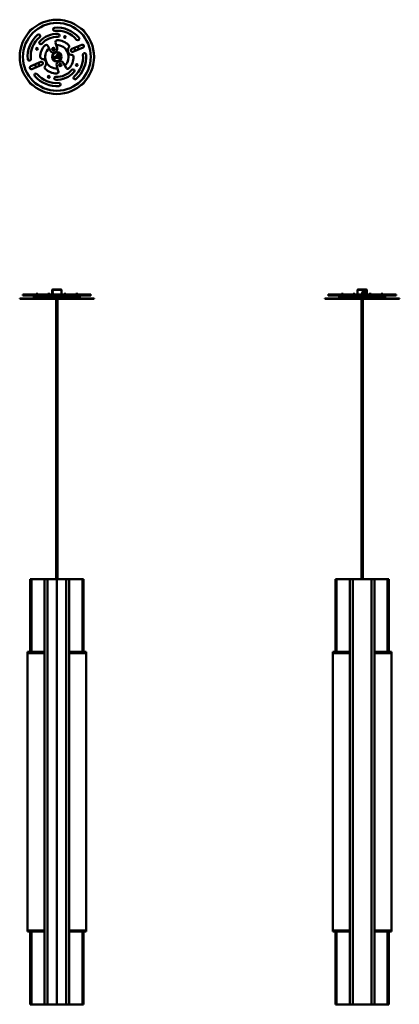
# Model space of a CAD drawing. Header units: millimetres. Extents: x 177 to 793, y 288 to 1886.
import ezdxf

# ---------------------------------------------------------------- set-up
doc = ezdxf.new("R2010")
doc.units = ezdxf.units.MM
doc.layers.add('Visible (ISO)', color=7, linetype='Continuous', lineweight=50)

msp = doc.modelspace()

# ---------------------------------------------------------------- linework, layer by layer
at = {"layer": 'Visible (ISO)'}
for p, q in [((222.3, 1843.2), (226.4, 1835.5)), ((237.4, 1840.1), (234.7, 1848.4)), ((261.2, 1838.2), (277.6, 1845.1)), ((279.6, 1840.5), (263.2, 1833.6)), ((234.1, 1824.7), (232.9, 1825.2)), ((234, 1822.5), (232.9, 1825.1)), ((234.5, 1823.7), (234, 1822.5)), ((234.1, 1824.7), (234.5, 1823.7)), ((237.1, 1826.6), (237.1, 1827.8)), ((237.1, 1826.6), (237.1, 1827.8)), ((238.7, 1827.9), (238.8, 1828.6)), ((240.1, 1824.7), (238.7, 1827.9)), ((238.9, 1828.6), (240.7, 1824.4)), ((240.1, 1824.7), (240.7, 1824.3)), ((243.2, 1830.1), (242.9, 1830.2)), ((243.2, 1830.1), (243.8, 1828.7)), ((244.2, 1827.8), (244.3, 1827.7)), ((244.3, 1827.7), (244.5, 1827.1)), ((244.5, 1827.1), (244.8, 1826.4)), ((244.8, 1826.4), (244.6, 1826.1)), ((194.7, 1810.2), (211.1, 1817.1)), ((213, 1812.5), (196.6, 1805.6)), ((236.9, 1810.6), (239.5, 1802.3)), ((252, 1807.5), (247.9, 1815.3)), ((292.1, 1439.7), (182.1, 1439.7)), ((182.1, 1438.2), (182.1, 1439.7)), ((182.1, 1438.2), (292.1, 1438.2)), ((200.4, 1437.4), (200.4, 1438.2)), ((203.4, 1440.9), (206.4, 1440.9)), ((203.4, 1440.9), (203.4, 1439.7)), ((206.4, 1440.9), (206.4, 1439.7)), ((209.4, 1437.4), (209.4, 1438.2)), ((218.1, 1435.7), (218.1, 1438.2)), ((219.5, 1437.4), (219.5, 1438.2)), ((222.5, 1440.9), (225.5, 1440.9)), ((222.5, 1440.9), (222.5, 1439.7)), ((225.5, 1440.9), (225.5, 1439.7)), ((228.5, 1437.4), (228.5, 1438.2)), ((230.1, 1447.7), (229.6, 1447.2)), ((244.6, 1447.2), (229.6, 1447.2)), ((229.6, 1439.7), (229.6, 1447.2)), ((230.1, 1447.7), (244.1, 1447.7)), ((230.3, 1445.3), (230.5, 1446)), ((230.4, 1444.5), (230.3, 1445.3)), ((230.9, 1445.3), (230.3, 1445.3)), ((230.3, 1441), (230.4, 1441.9)), ((230.5, 1440.4), (230.3, 1441)), ((230.9, 1441), (230.3, 1441)), ((230.4, 1446.3), (230.6, 1446.5)), ((230.8, 1444.5), (230.4, 1444.5)), ((230.4, 1444.5), (230.8, 1444.5)), ((230.4, 1444.2), (230.6, 1444)), ((230.4, 1442.3), (230.6, 1442.5)), ((230.4, 1441.9), (230.7, 1442.1)), ((230.8, 1441.9), (230.4, 1441.9)), ((230.4, 1440.2), (230.6, 1440)), ((230.5, 1446), (230.8, 1446)), ((230.8, 1440.6), (230.5, 1440.4)), ((230.7, 1442.1), (230.9, 1441.5)), ((230.8, 1446), (230.9, 1445.3)), ((230.9, 1445.2), (230.8, 1444.5)), ((230.9, 1441.5), (230.8, 1440.6)), ((244.1, 1447.7), (244.6, 1447.2)), ((244.6, 1439.7), (244.6, 1447.2)), ((248.8, 1440.9), (251.8, 1440.9)), ((248.8, 1440.9), (248.8, 1439.7)), ((251.8, 1440.9), (251.8, 1439.7)), ((256.1, 1435.7), (256.1, 1438.2)), ((264.9, 1437.4), (264.9, 1438.2)), ((267.9, 1440.9), (270.9, 1440.9)), ((267.9, 1440.9), (267.9, 1439.7)), ((270.9, 1440.9), (270.9, 1439.7)), ((273.9, 1437.4), (273.9, 1438.2)), ((292.1, 1438.2), (292.1, 1439.7)), ((787.4, 1439.7), (677.4, 1439.7)), ((677.4, 1438.2), (677.4, 1439.7)), ((677.4, 1438.2), (787.4, 1438.2)), ((695.7, 1437.4), (695.7, 1438.2)), ((698.7, 1440.9), (701.7, 1440.9)), ((698.7, 1440.9), (698.7, 1439.7)), ((701.7, 1440.9), (701.7, 1439.7)), ((704.7, 1437.4), (704.7, 1438.2)), ((713.4, 1435.7), (713.4, 1438.2)), ((714.8, 1437.4), (714.8, 1438.2)), ((717.8, 1440.9), (720.8, 1440.9)), ((717.8, 1440.9), (717.8, 1439.7)), ((720.8, 1440.9), (720.8, 1439.7)), ((723.8, 1437.4), (723.8, 1438.2)), ((725.4, 1447.7), (724.9, 1447.2)), ((739.9, 1447.2), (724.9, 1447.2)), ((724.9, 1439.7), (724.9, 1447.2)), ((725.4, 1447.7), (739.4, 1447.7)), ((733.6, 1444.7), (733.5, 1444.7)), ((734.1, 1445.1), (734.3, 1445.1)), ((734.1, 1445.1), (736.2, 1440.8)), ((735.9, 1440.8), (734.1, 1444.3)), ((734.2, 1445.2), (735, 1445.2)), ((734.2, 1440.2), (735, 1440.2)), ((734.8, 1444.7), (736.5, 1441.2)), ((736.4, 1440.8), (736.2, 1440.8)), ((739.4, 1447.7), (739.9, 1447.2)), ((739.9, 1439.7), (739.9, 1447.2)), ((744.1, 1440.9), (747.1, 1440.9)), ((744.1, 1440.9), (744.1, 1439.7)), ((747.1, 1440.9), (747.1, 1439.7)), ((751.4, 1435.7), (751.4, 1438.2)), ((760.2, 1437.4), (760.2, 1438.2)), ((763.2, 1440.9), (766.2, 1440.9)), ((763.2, 1440.9), (763.2, 1439.7)), ((766.2, 1440.9), (766.2, 1439.7)), ((769.2, 1437.4), (769.2, 1438.2)), ((787.4, 1438.2), (787.4, 1439.7)), ((297.5, 1433.6), (176.8, 1433.6)), ((176.8, 1432.7), (176.8, 1433.6)), ((176.8, 1432.7), (297.5, 1432.7)), ((219, 1434.6), (199.6, 1434.6)), ((199.6, 1433.6), (199.6, 1434.6)), ((209.9, 1436.6), (199.9, 1436.6)), ((199.9, 1436.6), (199.9, 1434.6)), ((209.4, 1437.4), (200.4, 1437.4)), ((200.4, 1436.6), (200.4, 1437.4)), ((200.4, 1437.4), (209.4, 1437.4)), ((209.4, 1436.6), (209.4, 1437.4)), ((209.9, 1436.6), (209.9, 1434.6)), ((219, 1435.7), (218.1, 1435.7)), ((229, 1436.6), (219, 1436.6)), ((219, 1436.6), (219, 1434.6)), ((219, 1434.6), (227.1, 1434.6)), ((228.5, 1437.4), (219.5, 1437.4)), ((219.5, 1436.6), (219.5, 1437.4)), ((219.5, 1437.4), (228.5, 1437.4)), ((270, 1434.6), (227.1, 1434.6)), ((228.5, 1436.6), (228.5, 1437.4)), ((229, 1436.6), (229, 1434.6)), ((256.1, 1435.7), (229, 1435.7)), ((242.3, 1434.7), (229, 1434.7)), ((235.7, 1434.7), (235.7, 1434.6)), ((235.9, 1434.6), (235.9, 1434.7)), ((235.9, 978.2), (235.9, 1432.7)), ((238.4, 1434.6), (238.4, 1434.7)), ((238.4, 978.2), (238.4, 1432.7)), ((238.6, 1434.7), (238.6, 1434.6)), ((245, 1435), (243.1, 1435)), ((255, 1434.7), (245.8, 1434.7)), ((246.6, 1434.7), (246.6, 1434.6)), ((255, 1434.7), (255, 1435.7)), ((255.3, 1435.7), (255.3, 1434.6)), ((274.4, 1436.6), (264.4, 1436.6)), ((264.4, 1436.6), (264.4, 1434.6)), ((273.9, 1437.4), (264.9, 1437.4)), ((264.9, 1436.6), (264.9, 1437.4)), ((264.9, 1437.4), (273.9, 1437.4)), ((270, 1434.6), (274.4, 1434.6)), ((273.9, 1436.6), (273.9, 1437.4)), ((274.4, 1436.6), (274.4, 1434.6)), ((274.6, 1434.6), (274.4, 1434.6)), ((274.6, 1433.6), (274.6, 1434.6)), ((297.5, 1432.7), (297.5, 1433.6)), ((792.8, 1433.6), (672.1, 1433.6)), ((672.1, 1432.7), (672.1, 1433.6)), ((672.1, 1432.7), (792.8, 1432.7)), ((714.3, 1434.6), (694.9, 1434.6)), ((694.9, 1433.6), (694.9, 1434.6)), ((705.2, 1436.6), (695.2, 1436.6)), ((695.2, 1436.6), (695.2, 1434.6)), ((704.7, 1437.4), (695.7, 1437.4)), ((695.7, 1436.6), (695.7, 1437.4)), ((695.7, 1437.4), (704.7, 1437.4)), ((704.7, 1436.6), (704.7, 1437.4)), ((705.2, 1436.6), (705.2, 1434.6)), ((714.3, 1435.7), (713.4, 1435.7)), ((724.3, 1436.6), (714.3, 1436.6)), ((714.3, 1436.6), (714.3, 1434.6)), ((714.3, 1434.6), (722.4, 1434.6)), ((723.8, 1437.4), (714.8, 1437.4)), ((714.8, 1436.6), (714.8, 1437.4)), ((714.8, 1437.4), (723.8, 1437.4)), ((765.3, 1434.6), (722.4, 1434.6)), ((723.8, 1436.6), (723.8, 1437.4)), ((724.3, 1436.6), (724.3, 1434.6)), ((751.4, 1435.7), (724.3, 1435.7)), ((750.3, 1434.7), (724.3, 1434.7)), ((731.2, 1434.6), (731.2, 1434.7)), ((731.2, 978.2), (731.2, 1432.7)), ((733.7, 1434.6), (733.7, 1434.7)), ((733.7, 978.2), (733.7, 1432.7)), ((740.6, 1434.7), (740.6, 1434.6)), ((741.3, 1434.7), (741.3, 1434.6)), ((749.3, 1434.7), (749.3, 1434.6)), ((750.3, 1434.7), (750.3, 1435.7)), ((750.6, 1435.7), (750.6, 1434.6)), ((769.7, 1436.6), (759.7, 1436.6)), ((759.7, 1436.6), (759.7, 1434.6)), ((769.2, 1437.4), (760.2, 1437.4)), ((760.2, 1436.6), (760.2, 1437.4)), ((760.2, 1437.4), (769.2, 1437.4)), ((765.3, 1434.6), (769.7, 1434.6)), ((769.2, 1436.6), (769.2, 1437.4)), ((769.7, 1436.6), (769.7, 1434.6)), ((769.9, 1434.6), (769.7, 1434.6)), ((769.9, 1433.6), (769.9, 1434.6)), ((792.8, 1432.7), (792.8, 1433.6)), ((193.7, 978.2), (195.7, 978.2)), ((193.7, 978.2), (193.7, 860.2)), ((195.7, 978.2), (198.9, 978.2)), ((195.7, 860.2), (195.7, 978.2)), ((198.9, 978.2), (217.2, 978.2)), ((217.2, 978.2), (222, 978.2)), ((217.2, 978.2), (217.2, 288.2)), ((222, 978.2), (223.3, 978.2)), ((222, 288.2), (222, 978.2)), ((223.3, 978.2), (237.1, 978.2)), ((237.1, 288.2), (237.1, 978.2)), ((237.1, 288.2), (237.1, 978.2)), ((251, 978.2), (237.1, 978.2)), ((252.3, 978.2), (251, 978.2)), ((257.1, 978.2), (252.3, 978.2)), ((252.3, 288.2), (252.3, 978.2)), ((275.4, 978.2), (257.1, 978.2)), ((257.1, 978.2), (257.1, 288.2)), ((278.5, 978.2), (275.4, 978.2)), ((280.5, 978.2), (278.5, 978.2)), ((278.5, 860.2), (278.5, 978.2)), ((280.5, 978.2), (280.5, 860.2)), ((691, 978.2), (689, 978.2)), ((689, 860.2), (689, 978.2)), ((694.2, 978.2), (691, 978.2)), ((691, 978.2), (691, 860.2)), ((712.5, 978.2), (694.2, 978.2)), ((717.3, 978.2), (712.5, 978.2)), ((712.5, 288.2), (712.5, 978.2)), ((718.6, 978.2), (717.3, 978.2)), ((717.3, 978.2), (717.3, 288.2)), ((746.3, 978.2), (718.6, 978.2)), ((747.6, 978.2), (746.3, 978.2)), ((752.4, 978.2), (747.6, 978.2)), ((747.6, 288.2), (747.6, 978.2)), ((770.7, 978.2), (752.4, 978.2)), ((752.4, 978.2), (752.4, 288.2)), ((773.8, 978.2), (770.7, 978.2)), ((775.8, 978.2), (773.8, 978.2)), ((773.8, 860.2), (773.8, 978.2)), ((775.8, 978.2), (775.8, 860.2)), ((217.2, 860.2), (189.6, 860.2)), ((189.6, 858.2), (189.6, 860.2)), ((217.2, 858.2), (189.6, 858.2)), ((189.6, 408.2), (189.6, 858.2)), ((189.6, 858.2), (217.2, 858.2)), ((284.7, 860.2), (257.1, 860.2)), ((284.7, 858.2), (257.1, 858.2)), ((257.1, 858.2), (284.7, 858.2)), ((284.7, 858.2), (284.7, 860.2)), ((284.7, 408.2), (284.7, 858.2)), ((712.5, 860.2), (684.9, 860.2)), ((684.9, 858.2), (684.9, 860.2)), ((712.5, 858.2), (684.9, 858.2)), ((684.9, 408.2), (684.9, 858.2)), ((684.9, 858.2), (712.5, 858.2)), ((780, 860.2), (752.4, 860.2)), ((780, 858.2), (752.4, 858.2)), ((752.4, 858.2), (780, 858.2)), ((780, 858.2), (780, 860.2)), ((780, 408.2), (780, 858.2)), ((189.6, 408.2), (217.2, 408.2)), ((217.2, 408.2), (189.6, 408.2)), ((189.6, 408.2), (189.6, 406.2)), ((189.6, 406.2), (217.2, 406.2)), ((193.7, 406.2), (193.7, 288.2)), ((195.7, 288.2), (195.7, 406.2)), ((257.1, 408.2), (284.7, 408.2)), ((284.7, 408.2), (257.1, 408.2)), ((257.1, 406.2), (284.7, 406.2)), ((278.5, 288.2), (278.5, 406.2)), ((280.5, 406.2), (280.5, 288.2)), ((284.7, 408.2), (284.7, 406.2)), ((684.9, 408.2), (712.5, 408.2)), ((712.5, 408.2), (684.9, 408.2)), ((684.9, 408.2), (684.9, 406.2)), ((684.9, 406.2), (712.5, 406.2)), ((689, 288.2), (689, 406.2)), ((691, 406.2), (691, 288.2)), ((752.4, 408.2), (780, 408.2)), ((780, 408.2), (752.4, 408.2)), ((752.4, 406.2), (780, 406.2)), ((773.8, 288.2), (773.8, 406.2)), ((775.8, 406.2), (775.8, 288.2)), ((780, 408.2), (780, 406.2)), ((195.7, 288.2), (193.7, 288.2)), ((198.9, 288.2), (195.7, 288.2)), ((217.2, 288.2), (198.9, 288.2)), ((222, 288.2), (217.2, 288.2)), ((223.3, 288.2), (222, 288.2)), ((237.1, 288.2), (223.3, 288.2)), ((237.1, 288.2), (251, 288.2)), ((251, 288.2), (252.3, 288.2)), ((252.3, 288.2), (257.1, 288.2)), ((257.1, 288.2), (275.4, 288.2)), ((275.4, 288.2), (278.5, 288.2)), ((278.5, 288.2), (280.5, 288.2)), ((689, 288.2), (691, 288.2)), ((691, 288.2), (694.2, 288.2)), ((694.2, 288.2), (712.5, 288.2)), ((712.5, 288.2), (717.3, 288.2)), ((717.3, 288.2), (718.6, 288.2)), ((718.6, 288.2), (746.3, 288.2)), ((746.3, 288.2), (747.6, 288.2)), ((747.6, 288.2), (752.4, 288.2)), ((752.4, 288.2), (770.7, 288.2)), ((770.7, 288.2), (773.8, 288.2)), ((773.8, 288.2), (775.8, 288.2))]:
    msp.add_line(p, q, dxfattribs=at)
for centre, radius in [((237.1, 1825.4), 60.3), ((237.1, 1825.4), 55), ((250.3, 1857.6), 1.5), ((204.9, 1838.5), 1.5), ((231.7, 1838.3), 2), ((237.1, 1825.4), 7.5), ((237.1, 1825.4), 7), ((233.9, 1824), 1.5), ((237.1, 1825.4), 1.25), ((239, 1826.1), 3), ((242.6, 1812.5), 2), ((269.4, 1812.2), 1.5), ((224, 1793.1), 1.5)]:
    msp.add_circle(centre, radius, dxfattribs=at)
for centre, radius, start, end in [((204.6, 1857.9), 15, 115.1621, 154.8379), ((233.4, 1870.2), 2.5, 94.7111, 274.7111), ((237.1, 1825.4), 47.5, 40.9635, 94.7111), ((269.7, 1857.9), 15, 25.1621, 64.8379), ((237.1, 1825.4), 47.5, 130.9635, 184.7111), ((237.1, 1825.4), 42.5, 130.9635, 184.7111), ((207.6, 1859.4), 2.5, 310.9635, 130.9635), ((237.1, 1825.4), 37.2, 86.7918, 138.8827), ((237.1, 1825.4), 32.4, 86.7918, 138.8827), ((237.1, 1825.4), 42.5, 40.9635, 94.7111), ((239.1, 1860.1), 2.4, 266.7919, 86.7918), ((271.1, 1854.9), 2.5, 220.9635, 40.9635), ((210.9, 1848.3), 2.4, 138.8827, 318.8827), ((237.1, 1825.4), 27, 136.7519, 180.2655), ((219.7, 1841.8), 3, 27.8373, 136.7519), ((237.1, 1825.4), 19, 132.4077, 273.2669), ((231.7, 1838.3), 6, 207.8373, 17.8373), ((237.6, 1849.4), 3, 88.9226, 197.8373), ((237.1, 1825.4), 19, 312.4077, 93.2669), ((237.1, 1825.4), 27, 45.4091, 88.9226), ((262.2, 1835.9), 7.5, 141.5128, 264.1617), ((254, 1842.5), 3, 321.5128, 45.4091), ((262.2, 1835.9), 2.5, 112.8373, 292.8373), ((237.1, 1825.4), 31.5, 18.2852, 27.3893), ((237.1, 1825.4), 37.5, 19.0147, 26.6598), ((278.6, 1842.8), 2.5, 292.8373, 112.8373), ((192.3, 1821.7), 2.5, 184.7111, 4.7111), ((213.1, 1825.3), 3, 180.2655, 264.1617), ((212.1, 1814.8), 7.5, 321.5128, 84.1617), ((237.1, 1825.4), 2.5, 181.0505, 224.6241), ((239, 1826.1), 2.5, 232.5236, 173.151), ((237.1, 1825.4), 2.5, 29.5652, 89.2591), ((237.1, 1825.4), 2.5, 316.4155, 16.1094), ((237.1, 1825.4), 27, 316.7519, 0.2655), ((261.1, 1825.5), 3, 0.2655, 84.1617), ((237.1, 1825.4), 42.5, 310.9635, 4.7111), ((237.1, 1825.4), 47.5, 310.9635, 4.7111), ((282, 1829.1), 2.5, 4.7111, 184.7111), ((195.7, 1807.9), 2.5, 112.8373, 292.8373), ((237.1, 1825.4), 37.5, 199.0147, 206.6598), ((237.1, 1825.4), 31.5, 198.2852, 207.3893), ((212.1, 1814.8), 2.5, 292.8373, 112.8373), ((220.3, 1808.3), 3, 141.5128, 225.4091), ((237.1, 1825.4), 27, 225.4091, 268.9226), ((242.6, 1812.5), 6, 27.8373, 197.8373), ((254.6, 1808.9), 3, 207.8373, 316.7519), ((203.2, 1795.9), 2.5, 40.9635, 220.9635), ((237.1, 1825.4), 47.5, 220.9635, 274.7111), ((237.1, 1825.4), 42.5, 220.9635, 274.7111), ((235.2, 1790.6), 2.4, 86.7919, 266.7918), ((237.1, 1825.4), 37.2, 266.7918, 318.8827), ((237.1, 1825.4), 32.4, 266.7918, 318.8827), ((236.7, 1801.4), 3, 268.9226, 17.8373), ((263.4, 1802.5), 2.4, 318.8827, 138.8827), ((266.6, 1791.4), 2.5, 130.9635, 310.9635), ((204.6, 1792.8), 15, 205.1621, 244.8379), ((240.8, 1780.5), 2.5, 274.7111, 94.7111), ((269.7, 1792.8), 15, 295.1621, 334.8379)]:
    msp.add_arc(centre, radius, start, end, dxfattribs=at)
for centre, major_axis, ratio, start_param, end_param in [((230.6, 1445.2), (0, -1.19), 0.388115, 3.129038, 6.29574), ((230.6, 1441.2), (0, -1.19), 0.388115, 3.1046, 6.320178), ((244, 1442.7), (0, 2.01), 0.388115, 4.027146, 5.397632), ((735, 1442.7), (0, -2.5), 0.921611, 3.793454, 6.613665), ((735.3, 1442.7), (0, -2.01), 0.921611, 3.833182, 6.573936), ((734.8, 1442.7), (0, 2.5), 0.921611, 0.33048, 0.481702), ((735, 1442.7), (0, 2.5), 0.921611, 3.793454, 6.613665), ((735.3, 1442.7), (0, 2.01), 0.921611, 3.833182, 6.573936), ((734.8, 1442.7), (0, -2.5), 0.921611, 0.417987, 0.651861)]:
    msp.add_ellipse(centre, major_axis=major_axis, ratio=ratio, start_param=start_param, end_param=end_param, dxfattribs=at)
for points, weights in [([(244.2, 1827.7), (244.3, 1827.7), (244.3, 1827.7)], [1.00008142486, 1.00004098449, 1]), ([(244.5, 1827.1), (244.5, 1827.1), (244.4, 1827)], [1, 1.00078478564, 1.00137006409]), ([(734.1, 1444.3), (733.9, 1444.5), (733.6, 1444.7)], [1, 1.00617409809, 1]), ([(734.3, 1445.1), (734.6, 1444.9), (734.8, 1444.7)], [1, 1.00617409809, 1]), ([(735.7, 1440.4), (735.8, 1440.6), (735.9, 1440.8)], [1, 1.00617409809, 1]), ([(736.5, 1441.2), (736.5, 1441), (736.4, 1440.8)], [1, 1.00617409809, 1])]:
    msp.add_rational_spline(points, weights, degree=2, dxfattribs=at)
for points, knots in [([(230.2, 1443.7), (230.1, 1443.7), (230.1, 1443.8), (230, 1443.9), (229.9, 1444.1), (229.8, 1444.3), (229.8, 1444.5), (229.8, 1444.9), (229.8, 1445.1), (229.8, 1445.2), (229.8, 1445.4), (229.8, 1445.6), (229.8, 1446), (229.8, 1446.2), (229.9, 1446.4), (230, 1446.6), (230.1, 1446.7), (230.1, 1446.7), (230.3, 1446.7), (230.4, 1446.7), (230.5, 1446.6), (230.6, 1446.4), (230.8, 1446.2), (230.8, 1446), (230.9, 1445.6), (230.9, 1445.4), (230.9, 1445.1), (230.9, 1444.9), (230.8, 1444.5), (230.8, 1444.3), (230.6, 1444.1), (230.5, 1443.9), (230.4, 1443.8), (230.3, 1443.7), (230.2, 1443.7)], [0.6800124, 0.6800124, 0.6800124, 0.6800124, 0.7366785, 0.7366785, 0.7933446, 0.7933446, 0.8500139, 0.8500139, 0.9066832, 0.9066832, 0.9066832, 0.9633525, 0.9633525, 1.0200218, 1.0200218, 1.0766879, 1.0766879, 1.133354, 1.133354, 1.1900201, 1.1900201, 1.2466862, 1.2466862, 1.3033555, 1.3033555, 1.3600248, 1.3600248, 1.4166941, 1.4166941, 1.4733634, 1.4733634, 1.5300295, 1.5300295, 1.5866956, 1.5866956, 1.5866956, 1.5866956]), ([(230.2, 1439.7), (230.1, 1439.7), (230.1, 1439.8), (230, 1439.9), (229.9, 1440.1), (229.8, 1440.3), (229.8, 1440.5), (229.8, 1440.9), (229.8, 1441.1), (229.8, 1441.2), (229.8, 1441.4), (229.8, 1441.6), (229.8, 1442), (229.8, 1442.2), (229.9, 1442.4), (230, 1442.6), (230.1, 1442.7), (230.1, 1442.7), (230.3, 1442.7), (230.4, 1442.7), (230.5, 1442.6), (230.6, 1442.4), (230.8, 1442.2), (230.8, 1442), (230.9, 1441.6), (230.9, 1441.4), (230.9, 1441.1), (230.9, 1440.9), (230.8, 1440.5), (230.8, 1440.3), (230.6, 1440.1), (230.5, 1439.9), (230.4, 1439.8), (230.3, 1439.7), (230.2, 1439.7)], [0.6800124, 0.6800124, 0.6800124, 0.6800124, 0.7366785, 0.7366785, 0.7933446, 0.7933446, 0.8500139, 0.8500139, 0.9066832, 0.9066832, 0.9066832, 0.9633525, 0.9633525, 1.0200218, 1.0200218, 1.0766879, 1.0766879, 1.133354, 1.133354, 1.1900201, 1.1900201, 1.2466862, 1.2466862, 1.3033555, 1.3033555, 1.3600248, 1.3600248, 1.4166941, 1.4166941, 1.4733634, 1.4733634, 1.5300295, 1.5300295, 1.5866956, 1.5866956, 1.5866956, 1.5866956]), ([(735.3, 1440), (735, 1440), (734.7, 1440.1), (734, 1440.4), (733.7, 1440.6), (733.2, 1441), (733, 1441.4), (732.7, 1442), (732.6, 1442.4), (732.6, 1442.7), (732.6, 1443.1), (732.7, 1443.5), (733, 1444.1), (733.2, 1444.5), (733.7, 1444.9), (734, 1445.1), (734.7, 1445.4), (735, 1445.5), (735.7, 1445.5), (736, 1445.4), (736.6, 1445.1), (736.8, 1444.9), (737.2, 1444.5), (737.4, 1444.1), (737.6, 1443.5), (737.7, 1443.1), (737.7, 1442.4), (737.6, 1442), (737.4, 1441.4), (737.2, 1441), (736.8, 1440.6), (736.6, 1440.4), (736, 1440.1), (735.7, 1440), (735.3, 1440)], [1.255857, 1.255857, 1.255857, 1.255857, 1.360475, 1.360475, 1.465093, 1.465093, 1.569784, 1.569784, 1.674476, 1.674476, 1.674476, 1.779167, 1.779167, 1.883858, 1.883858, 1.988476, 1.988476, 2.093094, 2.093094, 2.197713, 2.197713, 2.302331, 2.302331, 2.407022, 2.407022, 2.511713, 2.511713, 2.616405, 2.616405, 2.721096, 2.721096, 2.825714, 2.825714, 2.930332, 2.930332, 2.930332, 2.930332]), ([(735.1, 1445.2), (735.1, 1445.3), (735, 1445.3), (734.9, 1445.4), (734.8, 1445.4), (734.7, 1445.4)], [-0.54240043, -0.54240043, -0.54240043, -0.54240043, -0.52385227, -0.52385227, -0.48711296, -0.48711296, -0.48711296, -0.48711296]), ([(734.7, 1440.1), (734.8, 1440.1), (734.9, 1440.1), (735, 1440.2), (735.1, 1440.2), (735.1, 1440.3)], [0.48711296, 0.48711296, 0.48711296, 0.48711296, 0.52385227, 0.52385227, 0.54240043, 0.54240043, 0.54240043, 0.54240043]), ([(245.8, 1434.7), (245.7, 1434.8), (245.6, 1434.8), (244.9, 1435.1), (244.3, 1435.1), (243.3, 1435), (242.8, 1434.9), (242.3, 1434.7)], [1.639238, 1.639238, 1.639238, 1.639238, 1.6791579, 1.6791579, 1.8616358, 1.8616358, 2.0126815, 2.0126815, 2.0126815, 2.0126815])]:
    msp.add_open_spline(points, degree=3, knots=knots, dxfattribs=at)

doc.saveas('drawing.dxf')
